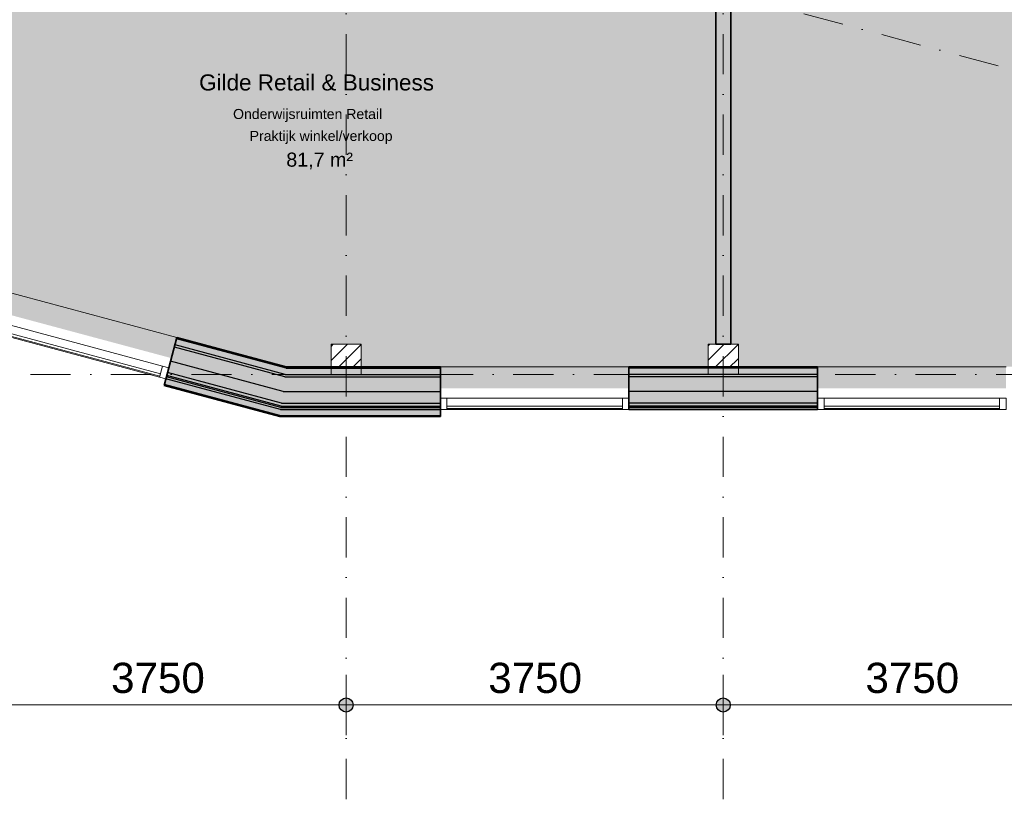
# Model space of a CAD drawing. Header units: millimetres. Extents: x 1557 to 319405, y -11609 to 73584.
# Tile 67 of 103: x 273600 to 283389, y -445 to 7311. Entities that reach past the tile are written whole.
import ezdxf

# ---------------------------------------------------------------- set-up
doc = ezdxf.new("R2010")
doc.units = ezdxf.units.MM
doc.linetypes.add('RR_Level', pattern=[800, 400, -200, 0, -200])
for name, color, linetype, lineweight in [('A-____-____-DIMS', 211, 'Continuous', 9), ('A-____-____-DIMS-200', 211, 'Continuous', 9), ('A-AREA-____-IDEN', 2, 'Continuous', 13), ('A-AREA-____-PATT', 32, 'Continuous', 9), ('A-GLAZ-CURT-MCUT', 52, 'Continuous', 13), ('A-GLAZ-CURT-OTLN', 52, 'Continuous', 13), ('A-GLAZ-CWMG-MCUT', 51, 'Continuous', 13), ('A-GLAZ-CWMG-OTLN', 51, 'Continuous', 13), ('A-WALL-____-MCUT', 113, 'Continuous', 35), ('A-WALL-____-OTLN', 113, 'Continuous', 18), ('A-WALL-____-PATT', 111, 'Continuous', 35), ('S-COLS-____-MCUT', 52, 'Continuous', 25), ('S-COLS-____-OTLN', 52, 'Continuous', 18), ('S-GRID-____-OTLN', 1, 'Continuous', 9)]:
    doc.layers.add(name, color=color, linetype=linetype, lineweight=lineweight)
doc.styles.add('Arial_1', font='arial.ttf', dxfattribs={"height": 100})
doc.styles.add('Arial_2', font='arial.ttf', dxfattribs={"height": 300})
doc.styles.add('Arial_B', font='txt', dxfattribs={"height": 160})
doc.styles.add('Arial_B_1', font='txt', dxfattribs={"height": 100})
doc.styles.add('Arial_I', font='txt', dxfattribs={"height": 140})
doc.dimstyles.new('1_5mm_interne_maten_en_details', dxfattribs={"dimscale": 304.8, "dimtxt": 1.004192, "dimasz": 1.83727, "dimexe": 0.984252, "dimexo": 0.0625, "dimgap": 0.098425, "dimtad": 1, "dimdec": 0, "dimlfac": 304.8, "dimzin": 0, "dimdsep": 46, "dimtxsty": 'Arial_2', "dimblk1": 'DOTSMALL', "dimblk2": 'DOTSMALL', "dimsah": 1, "dimcen": 0.09, "dimdle": 1.181102, "dimazin": 0, "dimtfac": 1, "dimtdec": 4, "dimtix": 1, "dimtmove": 0, "dimatfit": 3, "dimfxl": 0.003229, "dimfxlon": 1, "dimtvp": 1, "dimtfill": 1, "dimtolj": 1, "dimtzin": 0, "dimlwd": 13, "dimlwe": 13, "dimarcsym": 2})

# ---------------------------------------------------------------- blocks, each defined once
blk = doc.blocks.new('System Panel - HR__-726657-plot_V0 Copy 1')
at = {"layer": 'A-GLAZ-CURT-MCUT', "color": 170, "lineweight": 9}
for p, q in [((872.7, 47.5), (-872.7, 47.5)), ((-872.7, 47.5), (-872.7, 22.5)), ((-872.7, 22.5), (872.7, 22.5)), ((872.7, 22.5), (872.7, 47.5))]:
    blk.add_line(p, q, dxfattribs=at)
blk = doc.blocks.new('Rectangular Mullion - 65 x 114mm-726655-plot_V0 Copy 1')
at = {"layer": 'A-GLAZ-CWMG-OTLN', "color": 170, "lineweight": 9}
for p, q in [((106239.5, 4321.1), (107925.4, 3869.4)), ((106210, 4211), (107895.9, 3759.2))]:
    blk.add_line(p, q, dxfattribs=at)
blk = doc.blocks.new('System Panel - HR__-715992-plot_V0 Copy 1')
at = {"layer": 'A-GLAZ-CURT-MCUT', "color": 170, "lineweight": 9}
for p, q in [((872.5, 47.5), (-872.5, 47.5)), ((-872.5, 47.5), (-872.5, 22.5)), ((-872.5, 22.5), (872.5, 22.5)), ((872.5, 22.5), (872.5, 47.5))]:
    blk.add_line(p, q, dxfattribs=at)
blk = doc.blocks.new('Rectangular Mullion - 65 x 114mm-464001-plot_V0 Copy 1')
at = {"layer": 'A-GLAZ-CWMG-OTLN', "color": 170, "lineweight": 9}
for p, q in [((65862.9, -3007), (66322.3, -1323.6)), ((65972.9, -3037), (66432.2, -1353.6))]:
    blk.add_line(p, q, dxfattribs=at)
blk = doc.blocks.new('Rectangular Mullion - 65 x 114mm-715993-plot_V0 Copy 1')
at = {"layer": 'A-GLAZ-CWMG-MCUT', "color": 170, "lineweight": 9}
for p, q in [((-65, 57), (0, 57)), ((-65, -57), (-65, 57)), ((0, 57), (0, -57)), ((0, -57), (-65, -57))]:
    blk.add_line(p, q, dxfattribs=at)
blk = doc.blocks.new('System Panel - HR__-716001-plot_V0 Copy 1')
at = {"layer": 'A-GLAZ-CURT-MCUT', "color": 170, "lineweight": 9}
for p, q in [((872.5, -22.5), (-872.5, -22.5)), ((-872.5, -22.5), (-872.5, -47.5)), ((-872.5, -47.5), (872.5, -47.5)), ((872.5, -47.5), (872.5, -22.5))]:
    blk.add_line(p, q, dxfattribs=at)
blk = doc.blocks.new('Rectangular Mullion - 65 x 114mm-572436-plot_V0 Copy 1')
at = {"layer": 'A-GLAZ-CWMG-OTLN', "color": 170, "lineweight": 9}
for p, q in [((53789, -4849.2), (52044, -4849.2)), ((53789, -4963.2), (52044, -4963.2))]:
    blk.add_line(p, q, dxfattribs=at)
blk = doc.blocks.new('Rectangular Mullion - 65 x 114mm-716002-plot_V0 Copy 1')
at = {"layer": 'A-GLAZ-CWMG-MCUT', "color": 170, "lineweight": 9}
for p, q in [((-65, 57), (0, 57)), ((-65, -57), (-65, 57)), ((0, 57), (0, -57)), ((0, -57), (-65, -57))]:
    blk.add_line(p, q, dxfattribs=at)
blk = doc.blocks.new('Rectangular Mullion - 65 x 114mm-716021-plot_V0 Copy 1')
at = {"layer": 'A-GLAZ-CWMG-MCUT', "color": 170, "lineweight": 9}
for p, q in [((0, 57), (-65, 57)), ((-65, 57), (-65, -57)), ((0, -57), (0, 57)), ((-65, -57), (0, -57))]:
    blk.add_line(p, q, dxfattribs=at)
blk = doc.blocks.new('Rectangular Mullion - 65 x 114mm-716030-plot_V0 Copy 1')
at = {"layer": 'A-GLAZ-CWMG-MCUT', "color": 170, "lineweight": 9}
for p, q in [((0, 57), (-65, 57)), ((-65, 57), (-65, -57)), ((0, -57), (0, 57)), ((-65, -57), (0, -57))]:
    blk.add_line(p, q, dxfattribs=at)
blk = doc.blocks.new('027_Gilde - ATC_FacadeModel_rvt-2-plot_V0 Copy 1')
at = {"layer": 'A-WALL-____-OTLN', "lineweight": 5}
for points in [[(109091.4, 3376.8), (109099.3, 3436.8), (107958.7, 3742.4), (107943.2, 3684.5), (108867.5, 3436.8)], [(109103.9, 3471.8), (109107.8, 3501.8), (107975.5, 3805.2), (107967.8, 3776.2), (109099.3, 3473)], [(110452.6, 3376.8), (110687.5, 3376.8), (110687.5, 3436.8), (109099.3, 3436.8), (109091.4, 3376.8), (109155.2, 3376.8)], [(109103.9, 3471.8), (110687.5, 3471.8), (110687.5, 3501.8), (109107.8, 3501.8)], [(114437.5, 3471.8), (114437.5, 3501.8), (112562.5, 3501.8), (112562.5, 3471.8)]]:
    blk.add_hatch(color=67, dxfattribs=at).paths.add_polyline_path(points)
at = {"layer": 'A-WALL-____-PATT', "lineweight": 5}
for points in [[(109145.4, 3786.8), (109153.3, 3846.8), (108064.8, 4138.4), (108049.3, 4080.5), (109142.1, 3787.7)], [(109153.3, 3846.8), (109153.3, 3862.3), (108068.7, 4152.9), (108064.8, 4138.4), (109145.4, 3848.9)], [(109123, 3616.8), (109142.1, 3761.8), (108042.8, 4056.3), (108005.3, 3916.3), (109099.3, 3623.1)], [(109142.1, 3761.8), (109145.4, 3786.8), (108049.3, 4080.5), (108042.8, 4056.3), (109123, 3766.9)], [(109107.8, 3501.8), (109123, 3616.8), (108005.3, 3916.3), (107975.5, 3805.2), (109099.3, 3504.1)], [(110452.6, 3786.8), (110687.5, 3786.8), (110687.5, 3846.8), (109153.3, 3846.8), (109145.4, 3786.8), (109210.3, 3786.8)], [(114437.5, 3786.8), (114437.5, 3846.8), (112562.5, 3846.8), (112562.5, 3786.8)], [(109099.3, 3436.8), (109101.9, 3456.8), (107963.9, 3761.7), (107958.7, 3742.4), (108968.7, 3471.8)], [(109101.9, 3456.8), (109101.9, 3472.3), (107967.8, 3776.2), (107963.9, 3761.7), (109099.3, 3457.5)], [(109123, 3616.8), (110687.5, 3616.8), (110687.5, 3761.8), (109142.1, 3761.8)], [(110452.6, 3761.8), (110687.5, 3761.8), (110687.5, 3786.8), (109145.4, 3786.8), (109142.1, 3761.8), (109900, 3761.8)], [(114437.5, 3761.8), (114437.5, 3786.8), (112562.5, 3786.8), (112562.5, 3761.8), (113650, 3761.8)], [(114437.5, 3616.8), (114437.5, 3761.8), (112562.5, 3761.8), (112562.5, 3616.8)], [(109123, 3501.8), (110687.5, 3501.8), (110687.5, 3616.8), (109123, 3616.8), (109107.8, 3501.8)], [(112562.5, 3501.8), (114437.5, 3502.9), (114437.5, 3616.8), (112562.5, 3616.8)], [(110687.5, 3436.8), (110687.5, 3456.8), (109101.9, 3456.8), (109099.3, 3436.8), (110452.6, 3436.8)], [(110687.5, 3456.8), (110687.5, 3471.8), (109103.9, 3471.8), (109103.9, 3456.8), (110452.6, 3456.8)], [(114437.5, 3456.8), (114437.5, 3471.8), (112562.5, 3471.8), (112562.5, 3456.8)], [(109091.4, 3366.8), (110687.5, 3366.8), (110687.5, 3376.8), (109091.4, 3376.8), (109090.1, 3366.8)]]:
    blk.add_hatch(color=67, dxfattribs=at).paths.add_polyline_path(points)
at = {"layer": 'A-WALL-____-PATT', "lineweight": 18}
h = blk.add_hatch(color=47, dxfattribs=at)
h.paths.add_polyline_path([(110452.6, 3846.8), (110687.5, 3846.8), (110687.5, 3861.8), (109900, 3861.8), (109900, 3846.8)])
h.paths.add_polyline_path([(109155.2, 3846.8), (109600, 3846.8), (109600, 3861.8), (109155.2, 3861.8), (109153.3, 3846.8)])
at = {"layer": 'A-WALL-____-PATT', "lineweight": 5}
h = blk.add_hatch(color=67, dxfattribs=at)
h.paths.add_polyline_path([(113350, 3846.8), (113350, 3861.8), (112562.5, 3861.8), (112562.5, 3846.8)])
h.paths.add_polyline_path([(114437.5, 3846.8), (114437.5, 3861.8), (113650, 3861.8), (113650, 3846.8)])
at = {"layer": 'A-WALL-____-PATT', "lineweight": 18}
for points in [[(109090.1, 3366.8), (109091.4, 3376.8), (107943.2, 3684.5), (107940.6, 3674.8), (109052.8, 3376.8)], [(114437.5, 3436.8), (114437.5, 3456.8), (112562.5, 3456.8), (112562.5, 3436.8)]]:
    blk.add_hatch(color=47, dxfattribs=at).paths.add_polyline_path(points)
at = {"layer": 'A-WALL-____-MCUT', "color": 50}
for p, q in [((108068.7, 4152.9), (107940.6, 3674.8)), ((109155.2, 3861.8), (108068.7, 4152.9)), ((110687.5, 3861.8), (109155.2, 3861.8)), ((110687.5, 3366.8), (110687.5, 3861.8)), ((114437.5, 3861.8), (112562.5, 3861.8)), ((112562.5, 3861.8), (112562.5, 3436.8)), ((114437.5, 3436.8), (114437.5, 3861.8)), ((107940.6, 3674.8), (109090.1, 3366.8)), ((112562.5, 3436.8), (114437.5, 3436.8)), ((109090.1, 3366.8), (110687.5, 3366.8))]:
    blk.add_line(p, q, dxfattribs=at)
at = {"layer": 'A-WALL-____-MCUT', "color": 130, "lineweight": 25}
for p, q in [((109153.3, 3846.8), (108064.8, 4138.4)), ((109142.1, 3761.8), (108042.8, 4056.3)), ((109145.4, 3786.8), (108049.3, 4080.5)), ((109123, 3616.8), (108005.3, 3916.3)), ((109153.3, 3846.8), (110687.5, 3846.8)), ((114437.5, 3846.8), (112562.5, 3846.8)), ((109099.3, 3436.8), (107958.7, 3742.4)), ((109101.9, 3456.8), (107963.9, 3761.7)), ((109103.9, 3471.8), (107967.8, 3776.2)), ((109107.8, 3501.8), (107975.5, 3805.2)), ((109142.1, 3761.8), (110687.5, 3761.8)), ((109145.4, 3786.8), (110687.5, 3786.8)), ((114437.5, 3786.8), (112562.5, 3786.8)), ((114437.5, 3761.8), (112562.5, 3761.8)), ((109091.4, 3376.8), (107943.2, 3684.5)), ((109123, 3616.8), (110687.5, 3616.8)), ((114437.5, 3616.8), (112562.5, 3616.8)), ((109099.3, 3436.8), (110687.5, 3436.8)), ((109101.9, 3456.8), (110687.5, 3456.8)), ((109103.9, 3471.8), (110687.5, 3471.8)), ((109107.8, 3501.8), (110687.5, 3501.8)), ((114437.5, 3501.8), (112562.5, 3501.8)), ((114437.5, 3471.8), (112562.5, 3471.8)), ((114437.5, 3456.8), (112562.5, 3456.8)), ((109091.4, 3376.8), (110687.5, 3376.8))]:
    blk.add_line(p, q, dxfattribs=at)
at = {"layer": 'A-WALL-____-OTLN', "color": 210}
for p, q in [((106257.2, 4638.3), (108068.7, 4152.9)), ((110687.5, 3861.8), (112562.5, 3861.8)), ((114437.5, 3861.8), (116312.5, 3861.8))]:
    blk.add_line(p, q, dxfattribs=at)
at = {"layer": 'A-GLAZ-CURT-OTLN', "color": 210, "lineweight": 18}
for name, p, rotation in [('System Panel - HR__-726657-plot_V0 Copy 1', (107067.7, 4040.2), 164.9999999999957), ('System Panel - HR__-715992-plot_V0 Copy 1', (111625, 3493.8), 180)]:
    blk.add_blockref(name, p, dxfattribs=dict(at, rotation=rotation))
blk.add_blockref('System Panel - HR__-716001-plot_V0 Copy 1', (115375, 3493.8), dxfattribs=at)
at = {"layer": 'A-GLAZ-CWMG-OTLN', "color": 210, "lineweight": 18}
for name, p in [('Rectangular Mullion - 65 x 114mm-726655-plot_V0 Copy 1', (0, 0)), ('Rectangular Mullion - 65 x 114mm-716021-plot_V0 Copy 1', (112562.5, 3493.8)), ('Rectangular Mullion - 65 x 114mm-572436-plot_V0 Copy 1', (62458.5, 8400))]:
    blk.add_blockref(name, p, dxfattribs=at)
for name, p, rotation in [('Rectangular Mullion - 65 x 114mm-464001-plot_V0 Copy 1', (96315.4, 67882.2), 285.2626681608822), ('Rectangular Mullion - 65 x 114mm-716021-plot_V0 Copy 1', (107973.5, 3797.5), 344.9999999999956), ('Rectangular Mullion - 65 x 114mm-716030-plot_V0 Copy 1', (114437.5, 3493.8), 180)]:
    blk.add_blockref(name, p, dxfattribs=dict(at, rotation=rotation))
at = {"layer": 'A-GLAZ-CWMG-OTLN', "color": 210, "lineweight": 18, "extrusion": (0, 0, -1)}
blk.add_blockref('Rectangular Mullion - 65 x 114mm-715993-plot_V0 Copy 1', (-110687.5, 3493.8), dxfattribs=at)
at = {"layer": 'A-GLAZ-CWMG-OTLN', "color": 210, "lineweight": 18, "extrusion": (0, 0, -1), "rotation": 180}
blk.add_blockref('Rectangular Mullion - 65 x 114mm-716002-plot_V0 Copy 1', (-116312.5, 3493.8), dxfattribs=at)
blk = doc.blocks.new('NLRS_28_SC_LIB_kolom recht_generiek_ISR - kolom hout_Ontwerp-V53-plot_V0 Copy 1')
at = {"layer": 'S-COLS-____-OTLN', "lineweight": 9}
h = blk.add_hatch(dxfattribs=at)
h.set_pattern_fill('FP_36', color=256, style=0, pattern_type=2)
h.set_pattern_definition([(45, (-113500, -3936.8), (-70.71068, 70.71068), [])])
h.paths.add_polyline_path([(150, -90), (150, 150), (-150, 150), (-150, -90)])
at = {"layer": 'S-COLS-____-MCUT', "lineweight": 18}
for p, q in [((150, 150), (-150, 150)), ((-150, 150), (-150, -150)), ((150, -150), (150, 150)), ((-150, -150), (150, -150))]:
    blk.add_line(p, q, dxfattribs=at)
blk = doc.blocks.new('NLRS_28_SC_LIB_kolom recht_generiek_ISR - kolom hout_Ontwerp-V62-plot_V0 Copy 1')
at = {"layer": 'S-COLS-____-OTLN', "lineweight": 9}
h = blk.add_hatch(dxfattribs=at)
h.set_pattern_fill('FP_45', color=256, style=0, pattern_type=2)
h.set_pattern_definition([(45, (-109750, -3936.8), (-70.71068, 70.71068), [])])
h.paths.add_polyline_path([(150, -90), (150, 150), (-150, 150), (-150, -90)])
at = {"layer": 'S-COLS-____-MCUT', "lineweight": 18}
for p, q in [((150, 150), (-150, 150)), ((-150, 150), (-150, -150)), ((150, -150), (150, 150)), ((-150, -150), (150, -150))]:
    blk.add_line(p, q, dxfattribs=at)
blk = doc.blocks.new('DIMBLOCK26-plot_V0 Copy 1')
at = {"layer": 'A-____-____-DIMS-200', "lineweight": 25}
h = blk.add_hatch(color=256, dxfattribs=at)
edge = h.paths.add_edge_path()
edge.add_arc((273095, 501.6), 70, 0, 360)
h = blk.add_hatch(color=256, dxfattribs=at)
edge = h.paths.add_edge_path()
edge.add_arc((276845, 501.6), 70, 0, 360)
at = {"layer": 'A-____-____-DIMS-200', "lineweight": 13}
for p, q in [((273095, 801.6), (273095, 201.6)), ((273095, 501.6), (273095, 801.6)), ((276845, 801.6), (276845, 201.6)), ((276845, 501.6), (276845, 801.6)), ((273095, 501.6), (276845, 501.6))]:
    blk.add_line(p, q, dxfattribs=at)
at = {"layer": 'A-____-____-DIMS-200', "lineweight": 25}
for centre in [(273095, 501.6), (276845, 501.6)]:
    blk.add_circle(centre, 70, dxfattribs=at)
at = {"layer": 'A-____-____-DIMS-200', "color": 0, "lineweight": 13, "insert": (274508.6, 921.1), "char_height": 300, "width": 1107.531, "attachment_point": 1, "line_spacing_factor": 0.941778, "style": 'Arial_2', "bg_fill": 3, "box_fill_scale": 1.25, "bg_fill_color": 256, "bg_fill_true_color": 13158600, "bg_fill_transparency": 0}
blk.add_mtext('3750', dxfattribs=at)
blk = doc.blocks.new('_DotSmall')
at = {"color": 0, "linetype": 'ByBlock', "const_width": 0.5}
blk.add_lwpolyline([(-0.0625, 0, 1), (0.0625, 0, 1)], format="xyb", close=True, dxfattribs=at)
blk = doc.blocks.new('DIMBLOCK27-plot_V0 Copy 1')
at = {"layer": 'A-____-____-DIMS-200', "lineweight": 25}
h = blk.add_hatch(color=256, dxfattribs=at)
edge = h.paths.add_edge_path()
edge.add_arc((276845, 501.6), 70, 0, 360)
h = blk.add_hatch(color=256, dxfattribs=at)
edge = h.paths.add_edge_path()
edge.add_arc((280595, 501.6), 70, 0, 360)
at = {"layer": 'A-____-____-DIMS-200', "lineweight": 13}
for p, q in [((276845, 801.6), (276845, 201.6)), ((276845, 501.6), (276845, 801.6)), ((280595, 801.6), (280595, 201.6)), ((280595, 501.6), (280595, 801.6)), ((276845, 501.6), (280595, 501.6))]:
    blk.add_line(p, q, dxfattribs=at)
at = {"layer": 'A-____-____-DIMS-200', "lineweight": 25}
for centre in [(276845, 501.6), (280595, 501.6)]:
    blk.add_circle(centre, 70, dxfattribs=at)
at = {"layer": 'A-____-____-DIMS-200', "color": 0, "lineweight": 13, "insert": (278258.6, 921.1), "char_height": 300, "width": 1107.531, "attachment_point": 1, "line_spacing_factor": 0.941778, "style": 'Arial_2', "bg_fill": 3, "box_fill_scale": 1.25, "bg_fill_color": 256, "bg_fill_true_color": 13158600, "bg_fill_transparency": 0}
blk.add_mtext('3750', dxfattribs=at)
blk = doc.blocks.new('DIMBLOCK28-plot_V0 Copy 1')
at = {"layer": 'A-____-____-DIMS-200', "lineweight": 25}
h = blk.add_hatch(color=256, dxfattribs=at)
edge = h.paths.add_edge_path()
edge.add_arc((280595, 501.6), 70, 0, 360)
h = blk.add_hatch(color=256, dxfattribs=at)
edge = h.paths.add_edge_path()
edge.add_arc((284345, 501.6), 70, 0, 360)
at = {"layer": 'A-____-____-DIMS-200', "lineweight": 13}
for p, q in [((280595, 801.6), (280595, 201.6)), ((280595, 501.6), (280595, 801.6)), ((284345, 801.6), (284345, 201.6)), ((284345, 501.6), (284345, 801.6)), ((280595, 501.6), (284345, 501.6))]:
    blk.add_line(p, q, dxfattribs=at)
at = {"layer": 'A-____-____-DIMS-200', "lineweight": 25}
for centre in [(280595, 501.6), (284345, 501.6)]:
    blk.add_circle(centre, 70, dxfattribs=at)
at = {"layer": 'A-____-____-DIMS-200', "color": 0, "lineweight": 13, "insert": (282008.6, 921.1), "char_height": 300, "width": 1107.531, "attachment_point": 1, "line_spacing_factor": 0.941778, "style": 'Arial_2', "bg_fill": 3, "box_fill_scale": 1.25, "bg_fill_color": 256, "bg_fill_true_color": 13158600, "bg_fill_transparency": 0}
blk.add_mtext('3750', dxfattribs=at)

msp = doc.modelspace()

# ---------------------------------------------------------------- hatches: boundary and pattern name
at = {"layer": 'A-AREA-____-PATT', "transparency": 33554509}
for points in [[(279657.5285, 3649.2966), (279657.5285, 3861.7966), (280445.0285, 3861.7966), (280445.0285, 4086.7966), (280520.0285, 4086.7966), (280520.0285, 7526.5763), (280496.2814, 7532.9394), (280498.6561, 7547.8322), (280451.8674, 7560.3692), (280464.1613, 7606.2507), (280187.867, 7680.2835), (280175.5731, 7634.402), (280127.2768, 7647.343), (280139.5707, 7693.2245), (279221.9412, 7939.1025), (279209.6473, 7893.2211), (279161.351, 7906.162), (279173.6449, 7952.0435), (278256.0154, 8197.9216), (278243.7215, 8152.0401), (278195.4252, 8164.9811), (278207.7191, 8210.8625), (277320.0285, 8448.7185), (277320.0285, 8384.0138), (277170.0285, 8424.2061), (277170.0285, 8481.7557), (277185.0285, 8481.7557), (277185.0285, 8531.7557), (277232.5285, 8531.7557), (277232.5285, 9481.7557), (277185.0285, 9481.7557), (277185.0285, 9531.7557), (277232.5285, 9531.7557), (277232.5285, 10481.7557), (277185.0285, 10481.7557), (277185.0285, 10531.7557), (277232.5285, 10531.7557), (277232.5285, 11477.7966), (277185.0285, 11477.7966), (277185.0285, 11531.7557), (277245.0285, 11531.7557), (277245.0285, 12561.7966), (277185.0285, 12561.7966), (277185.0285, 12611.7966), (277232.5285, 12611.7966), (277232.5285, 12861.7966), (277170.0285, 12861.7966), (277170.0285, 13011.7966), (277245.0285, 13011.7966), (277245.0285, 12936.7966), (277295.0285, 12936.7966), (277295.0285, 12949.2966), (277545.0285, 12949.2966), (277545.0285, 12996.7966), (277595.0285, 12996.7966), (277595.0285, 12949.2966), (278545.0285, 12949.2966), (278545.0285, 12996.7966), (278595.0285, 12996.7966), (278595.0285, 12949.2966), (279545.0285, 12949.2966), (279545.0285, 12996.7966), (279595.0285, 12996.7966), (279595.0285, 12949.2966), (280520.0285, 12949.2966), (280520.0285, 13011.7966), (280778.0285, 13011.7966), (280778.0285, 12861.7966), (280670.0285, 12861.7966), (280670.0285, 11791.0036), (280673.6301, 11791.9687), (280751.2758, 11502.1909), (280670.0285, 11480.4207), (280670.0285, 11361.7966), (281920.0285, 11361.7966), (281920.0285, 12861.7966), (281812.0285, 12861.7966), (281812.0285, 13011.7966), (281920.0285, 13011.7966), (281920.0285, 13020.6986), (281935.0285, 13020.6986), (281935.0285, 13070.6986), (281982.5285, 13070.6986), (281982.5285, 13770.6986), (281935.0285, 13770.6986), (281935.0285, 13820.6986), (281982.5285, 13820.6986), (281982.5285, 14770.6986), (281935.0285, 14770.6986), (281935.0285, 14820.6986), (281982.5285, 14820.6986), (281982.5285, 15770.6986), (281935.0285, 15770.6986), (281935.0285, 15820.6986), (281995.0285, 15820.6986), (281995.0285, 16770.6986), (281935.0285, 16770.6986), (281935.0285, 16820.6986), (281982.5285, 16820.6986), (281982.5285, 17770.6986), (281935.0285, 17770.6986), (281935.0285, 17820.6986), (281982.5285, 17820.6986), (281982.5285, 18770.6986), (281935.0285, 18770.6986), (281935.0285, 18820.6986), (281982.5285, 18820.6986), (281982.5285, 19036.7059), (277372.8776, 17801.5537), (276958.4533, 15054.9013), (275070.5513, 15560.7631), (275031.7284, 15415.8742), (275077.6099, 15403.5803), (275064.669, 15355.284), (275018.7875, 15367.5779), (274772.9094, 14449.9484), (274818.7909, 14437.6545), (274805.8499, 14389.3582), (274759.9684, 14401.6521), (274514.0903, 13484.0226), (274559.9718, 13471.7287), (274547.0309, 13423.4324), (274501.1494, 13435.7263), (274255.2713, 12518.0968), (274301.1528, 12505.8028), (274288.2118, 12457.5066), (274242.3303, 12469.8005), (273996.4523, 11552.1709), (274042.3337, 11539.877), (274029.3928, 11491.5807), (273983.5113, 11503.8746), (273737.6332, 10586.2451), (273783.5147, 10573.9512), (273770.5737, 10525.6549), (273724.6923, 10537.9488), (273505.0453, 9718.2151), (273510.4616, 9673.7901), (273506.2465, 9638.5369), (273498.6314, 9615.0093), (273524.6956, 9608.0254), (273511.7547, 9559.7291), (273466.5591, 9571.5779), (273462.2567, 9566.367), (273454.1338, 9558.9427), (273453.7991, 9491.3577), (272299.774, 5166.0014), (272372.2004, 5146.6777), (272311.0066, 4917.3193), (273352.2443, 4638.3205), (273297.2452, 4433.0612), (275108.7348, 3947.6741), (275163.7336, 4152.9334), (276250.271, 3861.7966), (276695.0285, 3861.7966), (276695.0285, 4086.7966), (276995.0285, 4086.7966), (276995.0285, 3861.7966), (277782.5285, 3861.7966), (277782.5285, 3649.2966)], [(282153.4216, 3649.2966), (283407.5285, 3649.2966), (283407.5285, 3861.7966), (284195.0285, 3861.7966), (284195.0285, 4086.7966), (284495.0285, 4086.7966), (284495.0285, 3861.7966), (285245.0285, 3861.7966), (285245.0285, 11211.7966), (285170.0285, 11211.7966), (285169.6775, 11226.7966), (285120.0285, 11226.7966), (285120.0285, 11274.2966), (284170.0285, 11274.2966), (284170.0285, 11226.7966), (284120.0285, 11226.7966), (284120.0285, 11286.7966), (283120.0285, 11286.7966), (283120.0285, 11274.2966), (282170.0285, 11274.2966), (282170.0285, 11226.7966), (282070.0285, 11226.7966), (282070.0285, 11211.7966), (280670.0285, 11211.7966), (280670.0285, 4086.7966), (280745.0285, 4086.7966), (280745.0285, 3861.7966), (281532.5285, 3861.7966), (281532.5285, 3649.2966)]]:
    msp.add_hatch(color=10, dxfattribs=at).paths.add_polyline_path(points)
at = {"layer": 'A-WALL-____-PATT', "lineweight": 18}
msp.add_hatch(color=47, dxfattribs=at).paths.add_polyline_path([(280670.0285, 4086.7966), (280670.0285, 13011.7966), (280520.0285, 13011.7966), (280520.0285, 4086.7966)])

# ---------------------------------------------------------------- linework, layer by layer
at = {"layer": 'A-WALL-____-MCUT'}
for p, q in [((280670.0285, 4086.7966), (280670.0285, 11211.7966)), ((280520.0285, 7526.5763), (280520.0285, 4086.7966)), ((280520.0285, 4086.7966), (280670.0285, 4086.7966))]:
    msp.add_line(p, q, dxfattribs=at)
at = {"layer": 'S-GRID-____-OTLN', "linetype": 'RR_Level'}
for p, q in [((276845.0285, 48773.1142), (276845.0285, -857.0614)), ((280595.0285, 48773.1142), (280595.0285, -857.0614)), ((313469.8625, -1224.6594), (167885.5019, 37784.5525)), ((264905.277, 3786.7966), (311093.0784, 3786.7966))]:
    msp.add_line(p, q, dxfattribs=at)

# ---------------------------------------------------------------- block references
at = {"lineweight": 5}
msp.add_blockref('027_Gilde - ATC_FacadeModel_rvt-2-plot_V0 Copy 1', (167095.0285, 0), dxfattribs=at)
at = {"layer": 'S-COLS-____-OTLN', "lineweight": 13}
for name, p in [('NLRS_28_SC_LIB_kolom recht_generiek_ISR - kolom hout_Ontwerp-V62-plot_V0 Copy 1', (276845.0285, 3936.7966)), ('NLRS_28_SC_LIB_kolom recht_generiek_ISR - kolom hout_Ontwerp-V53-plot_V0 Copy 1', (280595.0285, 3936.7966))]:
    msp.add_blockref(name, p, dxfattribs=at)

# ---------------------------------------------------------------- texts
at = {"layer": 'A-AREA-____-IDEN', "lineweight": 9, "attachment_point": 1}
for s, insert, char_height, width, style in [('Gilde Retail & Business', (275383.4681, 6767.2275), 160, 2854.0075, 'Arial_B'), ('Onderwijsruimten Retail', (275721.3431, 6423.7103), 100, 2148.5225, 'Arial_B_1'), ('Praktijk winkel/verkoop', (275886.3431, 6205.973), 100, 1747.67875, 'Arial_1'), ('81,7 m²', (276250.3431, 5990.0717), 140, 865.8225, 'Arial_I')]:
    msp.add_mtext(s, dxfattribs=dict(at, insert=insert, char_height=char_height, width=width, style=style))

# ---------------------------------------------------------------- next in the draw order: dimensions: what is measured, and where the dimension line sits
at = {"layer": 'A-____-____-DIMS', "lineweight": 13}
dim = msp.add_linear_dim(base=(276845.0285, 501.6087), p1=(273095.0285, 801.6087), p2=(276845.0285, 801.6087), dimstyle='1_5mm_interne_maten_en_details', override={"dimpost": '<>', "dimfxl": 3750}, dxfattribs=at)
dim.commit()
dim.dimension.update_dxf_attribs({"geometry": 'DIMBLOCK26-plot_V0 Copy 1', "text_midpoint": (274970.0285, 684.8829)})

# ---------------------------------------------------------------- next in the draw order: dimensions: what is measured, and where the dimension line sits
dim = msp.add_linear_dim(base=(280595.0285, 501.6087), p1=(276845.0285, 801.6087), p2=(280595.0285, 801.6087), dimstyle='1_5mm_interne_maten_en_details', override={"dimpost": '<>', "dimfxl": 3750}, dxfattribs=at)
dim.commit()
dim.dimension.update_dxf_attribs({"geometry": 'DIMBLOCK27-plot_V0 Copy 1', "text_midpoint": (278720.0285, 684.8829)})

# ---------------------------------------------------------------- next in the draw order: dimensions: what is measured, and where the dimension line sits
dim = msp.add_linear_dim(base=(284345.0285, 501.6087), p1=(280595.0285, 801.6087), p2=(284345.0285, 801.6087), dimstyle='1_5mm_interne_maten_en_details', override={"dimpost": '<>', "dimfxl": 3750}, dxfattribs=at)
dim.commit()
dim.dimension.update_dxf_attribs({"geometry": 'DIMBLOCK28-plot_V0 Copy 1', "text_midpoint": (282470.0285, 684.8829)})

doc.saveas('drawing.dxf')
